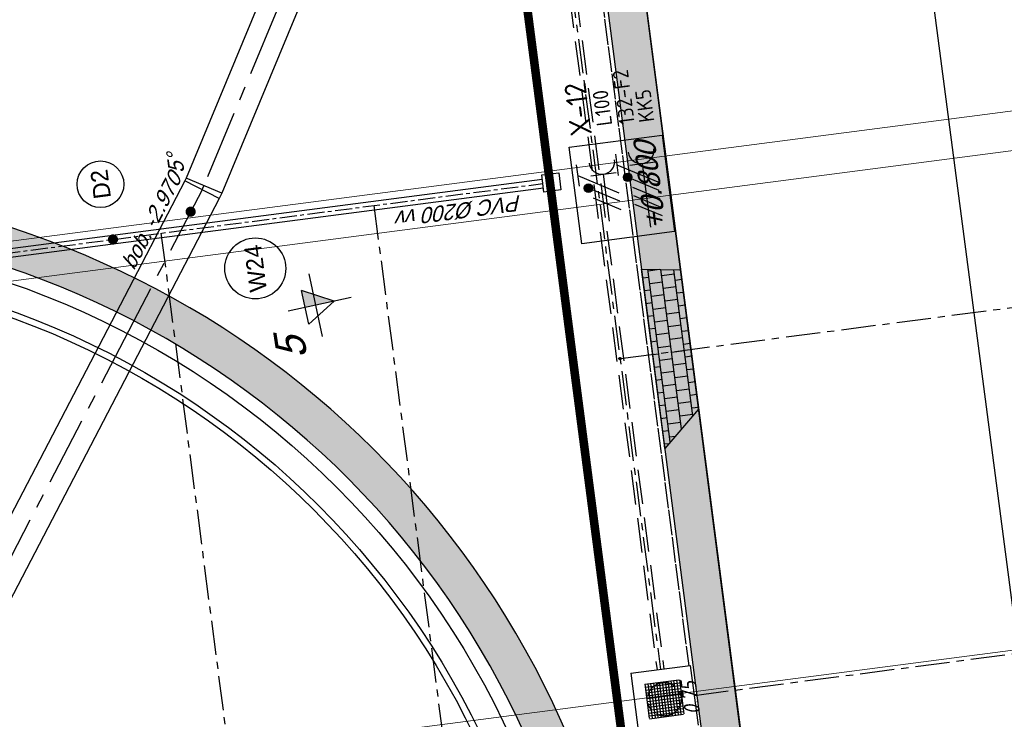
# Model space of a CAD drawing. Extents: x 117893332 to 118394757, y 454959407 to 455669244.
# Tile 22 of 256: x 118205174 to 118228110, y 455193166 to 455209457. Entities that reach past the tile are written whole.
import ezdxf
from ezdxf.enums import TextEntityAlignment as Align

# ---------------------------------------------------------------- set-up
doc = ezdxf.new("R2010")
doc.units = 0
doc.header["$LTSCALE"] = 200
for name, pattern in [('DASHED', [19.05, 12.7, -6.35]), ('Tauw_HIDDEN2', [5.6, 4, -1.6]), ('Tauw_L_Center1', [13, 8, -1.67, 1.66, -1.67]), ('Tauw_L_Center2', [6.499, 4, -0.833, 0.833, -0.833]), ('TAUW_OPSLUITBAND_mm', [3.2, 3, -0.2])]:
    doc.linetypes.add(name, pattern=pattern)
doc.layers.get('0').update_dxf_attribs({"linetype": 'CONTINUOUS'})
for name, color, linetype in [('EL6221--', 6, 'CONTINUOUS'), ('EL6222--', 6, 'CONTINUOUS'), ('EL_N_A_EB00----REVISIE~-_-----', 1, 'CONTINUOUS'), ('KABELLOOP', 6, 'CONTINUOUS'), ('LEIDINGLOOP', 6, 'CONTINUOUS'), ('ZU_B_-_EL999---LA_PE-63_sdr00~H_-----', 1, 'Tauw_L_Center2'), ('ZU_B_-_EL999---LD_PE-65_sdr00~H_-----', 1, 'Tauw_L_Center2'), ('ZU_B_-_EL999---LD_pvc160_vbr11~H_-----', 1, 'Tauw_L_Center2'), ('ZU_B_-_EL999---LD_pvc160_vbr11~W_-----', 8, 'Tauw_HIDDEN2'), ('ZU_B_-_EL999---SYM_RIOOLINSPECTIEPUT~-_002--', 2, 'Tauw_L_Center2'), ('ZU_B_-_MB0090--MAAIVELD_DUN~-_001--', 1, 'CONTINUOUS'), ('ZU_B_D_EB00----ONDERDEEL~-_-----', 7, 'CONTINUOUS'), ('ZU_N_-_AL999---LD_pvc200_vbr11__18_^200~-_-----', 7, 'CONTINUOUS'), ('ZU_N_-_AL999---LD_pvc200_vbr11__20_^200~M_-----', 7, 'CONTINUOUS'), ('ZU_N_-_AL999---LW_gvk900_pgr05__18_^200~B_-----', 7, 'CONTINUOUS'), ('ZU_N_-_AL999---LW_gvk900_pgr05__18_^200~N_-----', 7, 'CONTINUOUS'), ('ZU_N_-_AL999---LW_gvk900_pgr05__20_^200~M_-----', 7, 'CONTINUOUS'), ('ZU_N_-_DX1AMA--_maatvoering_ANG__18_^200', 7, 'CONTINUOUS'), ('ZU_N_-_EL999---LD_pvc200_vgr11~H_-----', 2, 'Tauw_L_Center2'), ('ZU_N_-_EL999---LD_pvc200_vgr11~W_-----', 8, 'CONTINUOUS'), ('ZU_N_-_EL999---LD_pvc80_sdr00~H_-----', 2, 'Tauw_L_Center2'), ('ZU_N_-_EL999---LW_gvk900_pgr05~H_-----', 2, 'Tauw_L_Center1'), ('ZU_N_-_EL999---LW_gvk900_pgr05~W_-----', 2, 'CONTINUOUS'), ('ZU_N_-_MB00----SYM_SONDERING~-_001--', 1, 'CONTINUOUS'), ('ZU_N_-_ML999---LD_pvc200_vbr11__20_^200~M_-----', 7, 'CONTINUOUS'), ('ZU_N_-_ML999---LW_gvk900_pgr05__20_^200~M_-----', 7, 'CONTINUOUS'), ('ZU_N_-_TB00----tekst__35_^200~-_-----', 7, 'CONTINUOUS'), ('ZU_N_-_TVRH----tekst__25_^200~-_-----', 253, 'CONTINUOUS'), ('ZU_N_A_EB00--E-BETON~-_-----', 7, 'CONTINUOUS'), ('ZU_N_A_EV00----_Opsluitband_100x200~Z_-----', 253, 'TAUW_OPSLUITBAND_mm'), ('ZU_N_A_EV02----_kant verharding ov betontegels-halfsteensverband~k_-----', 253, 'CONTINUOUS'), ('ZU_N_A_HV01----_arcering verharding gv asfalt~v_-----', 253, 'CONTINUOUS'), ('ZU_N_A_HV01----_arcering verharding ov grind~v_-----', 253, 'CONTINUOUS'), ('ZU_N_A_HV02----molgoot ov betonstraatsteen~v_-----', 253, 'CONTINUOUS'), ('ZU_N_A_HV02AAR-_arcering verharding ov betontegels-halfsteensverband~s_-----', 253, 'CONTINUOUS'), ('ZU_N_D_EB00----ONDERDEEL~-_-----', 2, 'CONTINUOUS')]:
    doc.layers.add(name, color=color, linetype=linetype)
doc.layers.add('INFO', color=6, linetype='CONTINUOUS', plot=False)
doc.layers.add('ZU_N_-_DX1AMA--_maatvoering_LIN__18_^200', color=7, linetype='CONTINUOUS', lineweight=18)
doc.styles.add('BURO-018', font='Isocp.shx', dxfattribs={"height": 360})
doc.styles.add('BURO-025', font='Isocp.shx', dxfattribs={"height": 500})
doc.styles.add('ISO', font='ISO')
doc.styles.add('TAUW-ISOCP', font='tcb_isocp.shx')
doc.styles.add('tcb_isocp', font='tcb_isocp.shx')
doc.dimstyles.new('tzu18-dot_^200', dxfattribs={"dimscale": 200, "dimtxt": 1.8, "dimasz": 3, "dimexe": 2, "dimexo": 0, "dimgap": 0.5, "dimtad": 1, "dimdec": 0, "dimzin": 0, "dimdsep": 46, "dimtxsty": 'TAUW-ISOCP', "dimblk": 'DOTSMALL', "dimcen": 2, "dimdle": 1.5, "dimclre": 8, "dimadec": 0, "dimazin": 0, "dimtp": 1, "dimtm": 1, "dimtfac": 1, "dimtix": 1, "dimtmove": 1, "dimatfit": 3, "dimldrblk": 'DOTSMALL', "dimfxl": 1, "dimtvp": 0.5, "dimtolj": 1, "dimtzin": 0, "dimlwd": -1, "dimlwe": 5, "dimarcsym": 0})

# ---------------------------------------------------------------- blocks, each defined once
blk = doc.blocks.new('zusondg1')
for p, q in [((0, -1.056), (0, 0.819)), ((-0.5, 0.315), (0, -0.551)), ((-0.5, 0.315), (0.5, 0.315)), ((0, -0.551), (0.5, 0.315)), ((-0.934, 0), (0.934, 0))]:
    blk.add_line(p, q)
for points in [[(0, -0.551), (0, 0.315), (0.5, 0.315)], [(0, -0.551), (0, 0.315), (0.5, 0.315), (0, -0.551)]]:
    blk.add_solid(points)
blk = doc.blocks.new('_DotSmall')
at = {"color": 0, "linetype": 'ByBlock', "const_width": 0.5}
blk.add_lwpolyline([(-0.0625, 0, 1), (0.0625, 0, 1)], format="xyb", close=True, dxfattribs=at)
blk = doc.blocks.new('*D205')
at = {"layer": 'ZU_N_-_DX1AMA--_maatvoering_LIN__18_^200', "color": 8, "lineweight": 5, "transparency": 16777216}
for p, q in [((118240510, 455197091), (118240655, 455195981)), ((118197549, 455191499), (118197693, 455190389))]:
    blk.add_line(p, q, dxfattribs=at)
at = {"layer": 'ZU_N_-_DX1AMA--_maatvoering_LIN__18_^200', "color": 0, "transparency": 16777216}
blk.add_line((118197344, 455190747), (118240900, 455196416), dxfattribs=at)
at = {"layer": 'ZU_N_-_DX1AMA--_maatvoering_LIN__18_^200', "color": 0, "transparency": 16777216, "xscale": 600, "yscale": 600, "zscale": 600}
for p, rotation in [((118240603, 455196377), 7.416313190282), ((118197642, 455190785), 187.416313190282)]:
    blk.add_blockref('_DotSmall', p, dxfattribs=dict(at, rotation=rotation))
at = {"layer": 'ZU_N_-_DX1AMA--_maatvoering_LIN__18_^200', "color": 0, "transparency": 16777216, "insert": (118202072, 455191080), "char_height": 360, "attachment_point": 5, "rotation": 187.4163, "style": 'TAUW-ISOCP'}
blk.add_mtext('\\A1;43324', dxfattribs=at)
blk = doc.blocks.new('*D206')
at = {"layer": 'ZU_N_-_DX1AMA--_maatvoering_LIN__18_^200', "color": 0, "transparency": 16777216}
blk.add_line((118205912, 455185134), (118182510, 455364915), dxfattribs=at)
at = {"layer": 'ZU_N_-_DX1AMA--_maatvoering_LIN__18_^200', "color": 8, "lineweight": 5, "transparency": 16777216}
for p, q in [((118182995, 455364675), (118182152, 455364566)), ((118206319, 455185489), (118205476, 455185379))]:
    blk.add_line(p, q, dxfattribs=at)
at = {"layer": 'ZU_N_-_DX1AMA--_maatvoering_LIN__18_^200', "color": 0, "transparency": 16777216, "xscale": 600, "yscale": 600, "zscale": 600}
for p, rotation in [((118182549, 455364617), 97.41631319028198), ((118205873, 455185431), 277.416313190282)]:
    blk.add_blockref('_DotSmall', p, dxfattribs=dict(at, rotation=rotation))
at = {"layer": 'ZU_N_-_DX1AMA--_maatvoering_LIN__18_^200', "color": 0, "transparency": 16777216, "insert": (118204336, 455195072), "char_height": 360, "attachment_point": 5, "rotation": 97.4163, "style": 'TAUW-ISOCP'}
blk.add_mtext('\\A1;180698', dxfattribs=at)
blk = doc.blocks.new('*D209')
at = {"layer": 'ZU_N_-_DX1AMA--_maatvoering_LIN__18_^200', "color": 8, "lineweight": 5, "transparency": 16777216}
for p, q in [((118238903, 455209440), (118239047, 455208330)), ((118181831, 455202364), (118182020, 455200907))]:
    blk.add_line(p, q, dxfattribs=at)
at = {"layer": 'ZU_N_-_DX1AMA--_maatvoering_LIN__18_^200', "color": 0, "transparency": 16777216}
blk.add_line((118181671, 455201265), (118239293, 455208765), dxfattribs=at)
at = {"layer": 'ZU_N_-_DX1AMA--_maatvoering_LIN__18_^200', "color": 0, "transparency": 16777216, "xscale": 600, "yscale": 600, "zscale": 600}
for p, rotation in [((118238995, 455208726), 7.416313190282), ((118181969, 455201303), 187.416313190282)]:
    blk.add_blockref('_DotSmall', p, dxfattribs=dict(at, rotation=rotation))
at = {"layer": 'ZU_N_-_DX1AMA--_maatvoering_LIN__18_^200', "color": 0, "transparency": 16777216, "insert": (118186001, 455201546), "char_height": 360, "attachment_point": 5, "rotation": 187.4163, "style": 'TAUW-ISOCP'}
blk.add_mtext('\\A1;57508', dxfattribs=at)
blk = doc.blocks.new('*D210')
at = {"layer": 'ZU_N_-_DX1AMA--_maatvoering_LIN__18_^200', "color": 8, "lineweight": 5, "transparency": 16777216}
for p, q in [((118239021, 455208528), (118239166, 455207417)), ((118180011, 455200847), (118180156, 455199736))]:
    blk.add_line(p, q, dxfattribs=at)
at = {"layer": 'ZU_N_-_DX1AMA--_maatvoering_LIN__18_^200', "color": 0, "transparency": 16777216}
blk.add_line((118179807, 455200094), (118239412, 455207853), dxfattribs=at)
at = {"layer": 'ZU_N_-_DX1AMA--_maatvoering_LIN__18_^200', "color": 0, "transparency": 16777216, "xscale": 600, "yscale": 600, "zscale": 600}
for p, rotation in [((118239114, 455207814), 7.416313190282), ((118180104, 455200133), 187.416313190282)]:
    blk.add_blockref('_DotSmall', p, dxfattribs=dict(at, rotation=rotation))
at = {"layer": 'ZU_N_-_DX1AMA--_maatvoering_LIN__18_^200', "color": 0, "transparency": 16777216, "insert": (118186099, 455200631), "char_height": 360, "attachment_point": 5, "rotation": 187.4163, "style": 'TAUW-ISOCP'}
blk.add_mtext('\\A1;59508', dxfattribs=at)
blk = doc.blocks.new('*D260')
at = {"layer": 'ZU_N_-_DX1AMA--_maatvoering_ANG__18_^200', "transparency": 16777216}
for start, end in [(81.4458, 94.4722), (55.3674, 71.198)]:
    blk.add_arc((118197478, 455230764), 8398, start, end, dxfattribs=at)
for points in [[(118196831, 455239065), (118196816, 455239208), (118196394, 455239091)], [(118202293, 455237732), (118202209, 455237616), (118202600, 455237419)]]:
    blk.add_solid(points, dxfattribs=at)
at = {"layer": 'ZU_N_-_DX1AMA--_maatvoering_ANG__18_^200', "transparency": 16777216, "insert": (118199464, 455238924), "char_height": 360, "attachment_point": 5, "rotation": 346.3219, "style": 'TAUW-ISOCP'}
blk.add_mtext('\\A1;45.00°', dxfattribs=at)
blk = doc.blocks.new('*D263')
at = {"layer": 'ZU_N_-_DX1AMA--_maatvoering_ANG__18_^200', "transparency": 16777216}
for start, end in [(297.0695, 310.6864), (279.1498, 291.2049)]:
    blk.add_arc((118198466, 455184465), 14309, start, end, dxfattribs=at)
for points in [[(118207746, 455173669), (118207842, 455173561), (118208117, 455173902)], [(118200751, 455170267), (118200731, 455170410), (118200314, 455170276)]]:
    blk.add_solid(points, dxfattribs=at)
at = {"layer": 'ZU_N_-_DX1AMA--_maatvoering_ANG__18_^200', "transparency": 16777216, "insert": (118204317, 455171408), "char_height": 360, "attachment_point": 5, "rotation": 24.1372, "style": 'TAUW-ISOCP'}
blk.add_mtext('\\A1;35.00°', dxfattribs=at)
blk = doc.blocks.new('E00416')
at = {"color": 0, "linetype": 'Continuous'}
for p, q in [((-3, 7.98), (-3, 5.48)), ((-3, 6.73), (1.5, 4.13)), ((-1.5, 6.5), (1.5, 6.5)), ((0, 1), (0, 6.5)), ((1.5, 3.13), (-1.5, 4.87)), ((1.5, 2.13), (-1.5, 3.87))]:
    blk.add_line(p, q, dxfattribs=at)
at = {"color": 0, "linetype": 'Continuous', "const_width": 0.5}
blk.add_lwpolyline([(-1.68, 5.12, 1), (-2.18, 5.12, 1)], format="xyb", close=True, dxfattribs=at)
at = {"color": 0, "linetype": 'Continuous'}
blk.add_circle((-1.93, 5.12), 0.5, dxfattribs=at)
blk.add_arc((0, 8), 1.5, 180, 0, dxfattribs=at)
at = {"color": 0, "linetype": 'Continuous', "style": 'BURO-018', "flags": 1}
blk.add_attdef('E_MATCODE', text='', height=1.8, rotation=262.5837, dxfattribs=at).set_placement((-436086809.67, 176092602.94), align=Align.MIDDLE)
at = {"color": 0, "linetype": 'Continuous', "style": 'BURO-018'}
for tag, p in [('E_GKAST', (0, 13)), ('E_GROEP', (0, 10)), ('E_SGROEP', (4.5, 10))]:
    blk.add_attdef(tag, text='', height=1.8, dxfattribs=at).set_placement(p, align=Align.MIDDLE)
at = {"color": 0, "linetype": 'Continuous', "style": 'BURO-018', "flags": 1}
blk.add_attdef('E_VERMCODE', text='', height=1.8, dxfattribs=at).set_placement((13, 10), align=Align.MIDDLE)
blk = doc.blocks.new('111304D')
at = {"color": 0, "linetype": 'Continuous'}
for p, q in [((-3, 9.98), (-3, 7.48)), ((-3, 8.73), (1.5, 6.13)), ((-1.5, 8.5), (1.5, 8.5)), ((0, 1), (0, 8.5)), ((1.5, 5.13), (-1.5, 6.87)), ((1.5, 4.13), (-1.5, 5.87)), ((1.5, 3.13), (-1.5, 4.87)), ((1.5, 2.13), (-1.5, 3.87))]:
    blk.add_line(p, q, dxfattribs=at)
at = {"color": 0, "linetype": 'Continuous', "const_width": 0.5}
blk.add_lwpolyline([(-1.68, 7.12, 1), (-2.18, 7.12, 1)], format="xyb", close=True, dxfattribs=at)
at = {"color": 0, "linetype": 'Continuous'}
blk.add_circle((-1.93, 7.12), 0.5, dxfattribs=at)
blk.add_arc((0, 10), 1.5, 180, 0, dxfattribs=at)
at = {"color": 0, "linetype": 'Continuous', "style": 'BURO-018', "flags": 1}
blk.add_attdef('E_MATCODE', text='', height=1.8, rotation=262.5837, dxfattribs=at).set_placement((-436086809.67, 176092602.94), align=Align.MIDDLE)
at = {"color": 0, "linetype": 'Continuous', "style": 'BURO-018'}
for tag, p in [('E_GKAST', (0, 15.5)), ('E_GROEP', (0, 12.5)), ('E_SGROEP', (4.5, 12.5))]:
    blk.add_attdef(tag, text='', height=1.8, dxfattribs=at).set_placement(p, align=Align.MIDDLE)
at = {"color": 0, "linetype": 'Continuous', "style": 'BURO-018', "flags": 1}
blk.add_attdef('E_VERMCODE', text='', height=1.8, dxfattribs=at).set_placement((13, 12.5), align=Align.MIDDLE)
blk = doc.blocks.new('A$C051E189E')
at = {"layer": 'EL6221--'}
blk.add_lwpolyline([(17053, -22188), (19317, -22188), (19317, -24369), (17053, -24369)], close=True, dxfattribs=at)
at = {"layer": 'LEIDINGLOOP', "linetype": 'DASHED', "const_width": 200}
blk.add_lwpolyline([(-16327, -21637), (32378, -21637), (36081, -27122), (36081, -32210)], dxfattribs=at)
at = {"layer": 'EL6221--'}
ref = blk.add_blockref('111304D', (17025, -23835), dxfattribs=dict(at, xscale=200, yscale=200, zscale=200, rotation=270.0000221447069))
ref.add_attrib('E_GROEP', 'KK5', dxfattribs={"layer": '0', "color": 1, "linetype": 'Continuous', "height": 360, "rotation": 0, "style": 'BURO-018'}).set_placement((20047, -24057), align=Align.MIDDLE)
ref.add_attrib('E_GKAST', 'L100', dxfattribs={"layer": '0', "color": 1, "linetype": 'Continuous', "height": 360, "rotation": 0, "style": 'BURO-018'}).set_placement((20125, -23070), align=Align.MIDDLE)
ref.add_attrib('E_SGROEP', '132-F2', dxfattribs={"layer": '0', "color": 1, "linetype": 'Continuous', "height": 360, "rotation": 0, "style": 'BURO-018'}).set_placement((20314, -23595), align=Align.MIDDLE)
at = {"layer": 'EL6222--', "xscale": 200, "yscale": 200, "zscale": 200, "rotation": 270.0000221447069}
blk.add_blockref('E00416', (17293, -22899), dxfattribs=at)
at = {"layer": 'EL6221--', "color": 2, "style": 'BURO-025'}
blk.add_text('X-12', height=500, dxfattribs=at).set_placement((19551, -22756))
blk = doc.blocks.new('A$C6DFC50BF')
at = {"layer": 'KABELLOOP', "linetype": 'DASHED', "const_width": 200}
blk.add_lwpolyline([(-16327, -21637), (32378, -21637), (36081, -27122), (36081, -32210)], dxfattribs=at)

msp = doc.modelspace()

# ---------------------------------------------------------------- hatches: boundary and pattern name
at = {"layer": 'ZU_N_A_HV01----_arcering verharding gv asfalt~v_-----'}
h = msp.add_hatch(dxfattribs=at)
h.set_pattern_fill('ASFALT', color=256, scale=3000)
h.set_pattern_definition([(157.41631, (118248804.68, 455213277.6), (-144.0122, -346.24485), []), (217.41631, (118248804.68, 455213277.6), (227.85075, -297.8406), [])])
h.paths.add_polyline_path([(118253562.5, 455173882.8, -0.413671), (118245855.8, 455163886.8), (118232779.4, 455162183.4, -0.2396014), (118226539.3, 455164396.4), (118222931.6, 455163926.7), (118222383.7, 455168135.5), (118218106.9, 455167574.6), (118214434.7, 455164219.5), (118215506.4, 455155986.2), (118286398.3, 455165214), (118285827.7, 455169598.1), (118269443.6, 455167465.5, -0.4142136), (118257765.8, 455176453.3), (118256227.9, 455188268.7, -0.4142136), (118265215.7, 455199946.5), (118292266.1, 455203467.5), (118291600.1, 455208584.4), (118288512.1, 455208182.4, -0.4142136), (118286360.3, 455209838.5), (118282082.5, 455242702.4), (118277103.6, 455242054.3, -0.4142136), (118269661, 455247782.5), (118267518.7, 455264240.6), (118262945.7, 455263645.4), (118267639.6, 455227475.9), (118267223.1, 455227422), (118267223.1, 455227421.8), (118252708.4, 455225559), (118252749.8, 455225241.2), (118251437.4, 455225070.9), (118250715, 455230620.6), (118243327.3, 455287376.9), (118243629.7, 455287416.2), (118243124.4, 455290872.4), (118240928.7, 455307740.1, -0.4142135), (118245603.8, 455313814.3), (118274546.5, 455317581.7), (118274030.2, 455321548.3), (118245583.3, 455317845.4, -0.4142136), (118239509, 455322520.5), (118233549.8, 455368302.3, 0.4142136), (118222813.3, 455376565.6), (118207809.9, 455374612.7, 0.4142136), (118199546.6, 455363876.2), (118205505.9, 455318094.4, -0.4142124), (118200830.9, 455312020.1), (118163460.6, 455307155.6), (118165370.9, 455292480.2), (118168069.6, 455292831.5), (118168020.6, 455293207.6, -0.4142129), (118177008.5, 455304885.4), (118193278.4, 455307003.2, -0.1343417), (118196112.3, 455306610.7), (118204322.8, 455303093.5), (118205538.1, 455305921.5, -0.2648124), (118209818.1, 455309156.2), (118230144.2, 455311802, -0.4142136), (118236218.5, 455307127), (118240860.1, 455271468.1, -0.4142136), (118236185, 455265393.9), (118214173, 455262528.6), (118214897.7, 455256960.6, -0.4142136), (118212810.3, 455254248.5), (118211683.3, 455254101.8), (118212034, 455251407.1), (118215577.2, 455248630.1), (118219142.1, 455249094.1), (118218436.6, 455254511.8, -0.4142294), (118220524, 455257224), (118236969.8, 455259364.7, -0.414213), (118243044, 455254689.7), (118246252.7, 455230039.7)])
h.paths.add_polyline_path([(118261528.7, 455214269.2, -0.4142136), (118263616.1, 455216981.4), (118275257.9, 455218496.7, -0.4142136), (118277970, 455216409.4), (118278976.7, 455208675.7, -0.4142136), (118276889.3, 455205963.6), (118274097.8, 455205600.3, -0.4142136), (118272506.4, 455206825.1), (118272485.3, 455206987.6), (118269242.6, 455206565.5), (118269263.8, 455206403, -0.4142136), (118268038.9, 455204811.6), (118265247.5, 455204448.2, -0.4142136), (118262535.4, 455206535.6)], flags=16)
h.paths.add_polyline_path([(118241537.9, 455300913.5), (118240100, 455300726.2), (118239912.7, 455302164.1), (118241350.6, 455302351.4)], flags=16)
h.paths.add_polyline_path([(118240440.7, 455309039.9), (118239002.9, 455308852.6), (118238815.6, 455310290.4), (118240253.4, 455310477.7)], flags=16)
h.paths.add_polyline_path([(118229627.9, 455315768.6), (118215546.7, 455313935.7, -0.4142136), (118209472.4, 455318610.7), (118204138, 455359592.1, -0.4142395), (118213125.7, 455371270.9), (118217290.6, 455371813, -0.4142136), (118228968.4, 455362825.1), (118234303, 455321842.8, -0.4142136)], flags=16)
h.paths.add_polyline_path([(118229573.7, 455316185), (118215492.5, 455314352.1, -0.4142136), (118209888.9, 455318664.9), (118204554.5, 455359646.4, -0.41424), (118213180, 455370854.4), (118217344.8, 455371396.5, -0.4142136), (118228551.9, 455362770.9), (118233886.5, 455321788.6, -0.4142136)], flags=0)
h.paths.add_polyline_path([(118232786.1, 455366810.1), (118231546.6, 455366648.6), (118231359.3, 455368086.5), (118232598.8, 455368248)], flags=0)
at = {"layer": 'ZU_N_A_HV01----_arcering verharding ov grind~v_-----'}
h = msp.add_hatch(dxfattribs=at)
h.set_pattern_fill('BETONTEGELSHALF', color=256, scale=1200)
h.set_pattern_definition([(97.4163, (118248804.68, 455213277.6), (-356.9884, -46.4681), [360, 0]), (187.4163, (118248804.68, 455213277.6), (-46.4681, 356.9884), [360, -360]), (187.4163, (118248424.45, 455213409.6), (-46.4681, 356.9884), [360, -360]), (97.4163, (118248626.18, 455213254.35), (-356.9884, -46.4681), [360, 0])])
h.paths.add_polyline_path([(118200802, 455302420.9), (118198511.6, 455303421.6), (118199145.9, 455304854.2), (118198306.6, 455305213.8), (118197382.4, 455303095.1, 0.4192254), (118170441.8, 455289326.6), (118168557.7, 455289081.4), (118169614.5, 455280963), (118170454.8, 455281078.3, -53.7292087), (118170651.4, 455279579.4), (118169809.3, 455279466.3), (118169870.2, 455278998.2, 0.3918791), (118192972.4, 455261879.9, 0.0746823), (118199066.6, 455263484), (118200598.7, 455251713.6, 0.074943), (118194298.8, 455251694.8, 0.1709836), (118181916.1, 455245069.7), (118180796.6, 455245862.4), (118180020.8, 455244852.2), (118178738.2, 455243182.2), (118179783.3, 455242311.6, 0.413518), (118185962.3, 455213107, 0.1098393), (118194551, 455209880.8), (118195081.3, 455205807.1), (118193855.9, 455205647.6), (118193809.7, 455205117.1, 0.3611199), (118177310.3, 455183679.5), (118176809.2, 455183499), (118177283.5, 455179855.7), (118177814, 455179809.5, 0.3611199), (118199251.6, 455163310.1), (118199432.1, 455162809), (118203075.4, 455163283.3), (118203121.6, 455163813.8, 0.3611199), (118219621.1, 455185251.4), (118220122.1, 455185431.9), (118219647.8, 455189075.2), (118219117.3, 455189121.4, 0.3611199), (118197679.7, 455205620.9), (118197499.2, 455206121.9), (118196271.2, 455205962), (118195779, 455209743.5, 0.0471511), (118199755.8, 455209792, 0.3598318), (118218572.7, 455229059.5, 0.3785073), (118201837.6, 455251492.7), (118201348.9, 455255247.4), (118201348.9, 455255247.4), (118200697, 455260255.2), (118200207.5, 455264015.7, 0.5816597), (118202100, 455300845.4), (118203062.9, 455303176.3), (118201413.1, 455303897)])
h.paths.add_polyline_path([(118217422.5, 455234392.4), (118217614.8, 455234374.6), (118217870.6, 455232375.2), (118217704.9, 455232307.2, -0.3827551), (118201191.5, 455210894.1), (118201189.2, 455210733.2), (118199170, 455210456.3), (118199070.5, 455210630.6, -0.3827127), (118177563.8, 455227173.4), (118177396.8, 455227173.2), (118177112.6, 455229235.6), (118177280, 455229303.8, -0.1750201), (118180975.6, 455242489.7), (118179978.9, 455243320.1), (118180983, 455244627.6), (118182048.4, 455243873.2, -0.1731812), (118193877.8, 455250727.9), (118193890.4, 455250849.7), (118196004.5, 455251155), (118196021.4, 455251034.8, -0.3835888)], flags=16)
h.paths.add_polyline_path([(118196897.8, 455205136), (118197059.6, 455204686.6, -0.3794767), (118218373, 455188282.8), (118218848.8, 455188241.4), (118219136.2, 455186033.4), (118218686.8, 455185871.5, -0.3794767), (118202283, 455164558.2), (118202241.6, 455164082.3), (118200033.6, 455163794.9), (118199871.7, 455164244.3, -0.3794767), (118178558.4, 455180648.1), (118178082.5, 455180689.5), (118177795.1, 455182897.6), (118178244.5, 455183059.4, -0.3794767), (118194648.3, 455204372.8), (118194689.7, 455204848.6)], flags=16)
at = {"layer": 'ZU_N_A_HV02----molgoot ov betonstraatsteen~v_-----'}
h = msp.add_hatch(dxfattribs=at)
h.set_pattern_fill('BRICK', color=256, scale=33.07086)
h.set_pattern_definition([(97.41631, (118248804.68, 455213277.58), (-208.2432, -27.10636), []), (187.4163, (118248804.68, 455213277.6), (54.2127, -416.4864), [210, -210]), (187.4163, (118248777.57, 455213485.83), (54.2127, -416.4864), [-210, 210])])
h.paths.add_polyline_path([(118236130.8, 455265810.4), (118213702.3, 455262890.9), (118213756.5, 455262474.4), (118214481.2, 455256906.4, -0.4142136), (118212756.1, 455254665), (118211212.6, 455254464), (118211639.7, 455251182.5), (118215456.8, 455248190.8), (118219612.8, 455248731.8), (118218853.1, 455254566, -0.4142295), (118220578.2, 455256807.5), (118237024, 455258948.2, -0.4142136), (118242627.6, 455254635.5), (118245836.2, 455229985.5), (118253115.1, 455174065.7, -0.4217249), (118245799.5, 455164303), (118232725.2, 455162599.9, -0.2477246), (118226700.8, 455164841), (118223293.5, 455164399.8), (118222746, 455168606.4), (118217921.3, 455167973.9), (118213990, 455164382.1), (118215144.2, 455155515.5), (118286452.5, 455164797.5), (118286398.3, 455165214), (118215506.4, 455155986.2), (118214434.7, 455164219.5), (118218106.9, 455167574.6), (118222383.7, 455168135.5), (118222931.6, 455163926.7), (118226539.3, 455164396.4, 0.2396014), (118232779.4, 455162183.4), (118245855.8, 455163886.8, 0.413671), (118253562.5, 455173882.8), (118246252.7, 455230039.7), (118243044, 455254689.7, 0.414213), (118236969.8, 455259364.7), (118220524, 455257224, 0.4142294), (118218436.6, 455254511.8), (118219142.1, 455249094.1), (118215577.2, 455248630.1), (118212034, 455251407.1), (118211683.3, 455254101.8), (118212810.3, 455254248.5, 0.4142136), (118214897.7, 455256960.6), (118214173, 455262528.6), (118236185, 455265393.9, 0.4142136), (118240860.1, 455271468.1), (118236218.5, 455307127, 0.4142136), (118230144.2, 455311802), (118209818.1, 455309156.2, 0.2648124), (118205538.1, 455305921.5), (118204322.8, 455303093.5), (118196112.3, 455306610.7, 0.1343417), (118193278.4, 455307003.2), (118177008.5, 455304885.4, 0.4142129), (118168020.6, 455293207.6), (118168069.6, 455292831.5), (118168486.1, 455292885.7), (118168437.1, 455293261.8, -0.4142129), (118177062.7, 455304468.9), (118193332.6, 455306586.7, -0.1343417), (118195946.9, 455306224.6), (118199133.4, 455304859.6), (118204543.5, 455302542), (118205924.4, 455305755.6, -0.2648231), (118209872.9, 455308739.8), (118222173, 455310340.9), (118230198.4, 455311385.5, -0.4142144), (118235802, 455307072.8), (118240443.6, 455271413.9, -0.4142136)])
h = msp.add_hatch(dxfattribs=at)
h.set_pattern_fill('TEGELS', color=256, scale=1200)
h.set_pattern_definition([(97.4163, (118248804.68, 455213277.58), (-297.4903, -38.7234), []), (187.4163, (118248804.68, 455213277.58), (38.7234, -297.4903), [300, -300]), (187.4163, (118248785.3, 455213426.33), (38.7234, -297.4903), [-300, 300])])
h.paths.add_polyline_path([(118219035.7, 455254957.2), (118218991, 455254951.2, 0.0495672), (118219002.2, 455254585.5), (118219781, 455248602.4), (118220765.3, 455241070.4), (118221948.9, 455231686), (118218572.7, 455229059.5, -0.0653972), (118217407, 455223679.5), (118219731.2, 455220603.8, 0.1438304), (118218485.3, 455212654.1), (118221106.4, 455192524.4), (118219974.2, 455192377.1), (118220527.7, 455188124.5), (118219784.2, 455188027.7), (118219900.4, 455187135.3), (118221776.2, 455187379.4), (118224205.8, 455168947.8), (118224210.6, 455168948.4), (118224577.7, 455166127.9), (118225457.7, 455166242.4), (118225150.5, 455168612.1), (118224181.5, 455175966.1), (118222512.4, 455188696.2), (118221448.4, 455188561.6), (118221213.8, 455190029.4), (118221364.6, 455190051.1), (118221161.9, 455191624.1), (118222115, 455191748.2), (118219377.7, 455212771, -0.1899943), (118221772, 455222305.3), (118221216.6, 455223053.9), (118219786.8, 455222023), (118218233.1, 455224079.2), (118219630.1, 455225169.1), (118219132.6, 455225862.7), (118220033.9, 455228032.5), (118222924.6, 455230298.4), (118223067.1, 455230313.8), (118222876.2, 455231780.7), (118221655.3, 455241205.8), (118220134.5, 455252840.3), (118220045.9, 455254184.2), (118234267.7, 455256084.2), (118234151.4, 455256976.7), (118230009.7, 455256423.4)])
at = {"layer": 'ZU_N_A_HV02AAR-_arcering verharding ov betontegels-halfsteensverband~s_-----'}
h = msp.add_hatch(dxfattribs=at)
h.set_pattern_fill('TEGELS', color=256, scale=1200, style=0)
h.set_pattern_definition([(97.4163, (118248804.68, 455213277.58), (-297.4903, -38.7234), []), (187.4163, (118248804.68, 455213277.58), (38.7234, -297.4903), [300, -300]), (187.4163, (118248785.3, 455213426.33), (38.7234, -297.4903), [-300, 300])])
h.paths.add_polyline_path([(118220184, 455199608.1), (118219658.1, 455203647), (118220567.9, 455203630), (118220989.8, 455200390), (118220201.3, 455199475)])

# ---------------------------------------------------------------- linework, layer by layer
at = {"layer": 'INFO'}
msp.add_lwpolyline([(118220184, 455199608.1), (118219658.1, 455203647), (118220567.9, 455203630), (118220989.8, 455200390), (118220201.3, 455199475)], close=True, dxfattribs=at)
at = {"layer": 'ZU_B_-_EL999---LA_PE-63_sdr00~H_-----'}
msp.add_circle((118219158.4, 455201565.4), 25, dxfattribs=at)
at = {"layer": 'ZU_B_-_EL999---LD_PE-65_sdr00~H_-----'}
for points in [[(118219158.4, 455201565.4), (118248584.8, 455205398.6)], [(118220885.9, 455193722.8), (118249196.7, 455197410.7)]]:
    msp.add_lwpolyline(points, dxfattribs=at)
at = {"layer": 'ZU_B_-_EL999---LD_pvc160_vbr11~H_-----'}
msp.add_lwpolyline([(118217182.1, 455216737.2), (118220101.3, 455194326.6)], dxfattribs=at)
at = {"layer": 'ZU_B_-_EL999---LD_pvc160_vbr11~W_-----'}
for points in [[(118217102.7, 455216726.9), (118220022, 455194316.2)], [(118217261.4, 455216747.5), (118220180.7, 455194336.9)]]:
    msp.add_lwpolyline(points, dxfattribs=at)
at = {"layer": 'ZU_B_-_EL999---SYM_RIOOLINSPECTIEPUT~-_002--'}
for p, q in [((118219737.8, 455193981.7), (118220541.1, 455194086.3)), ((118219737.8, 455193981.7), (118219842.5, 455193178.5)), ((118219746.6, 455193914.8), (118220549.8, 455194019.4)), ((118219755.3, 455193847.8), (118220558.5, 455193952.5)), ((118219764, 455193780.9), (118220567.2, 455193885.5)), ((118219804.8, 455193990.4), (118219909.4, 455193187.2)), ((118219871.7, 455193999.1), (118219976.3, 455193195.9)), ((118219938.6, 455194007.9), (118220043.3, 455193204.7)), ((118220005.6, 455194016.6), (118220110.2, 455193213.4)), ((118220072.5, 455194025.3), (118220177.1, 455193222.1)), ((118220139.5, 455194034), (118220244.1, 455193230.8)), ((118220206.4, 455194042.7), (118220311, 455193239.5)), ((118220273.3, 455194051.5), (118220377.9, 455193248.2)), ((118220340.3, 455194060.2), (118220444.9, 455193257)), ((118220407.2, 455194068.9), (118220511.8, 455193265.7)), ((118220474.1, 455194077.6), (118220578.8, 455193274.4)), ((118220541.1, 455194086.3), (118220645.7, 455193283.1)), ((118219772.7, 455193714), (118220575.9, 455193818.6)), ((118219781.4, 455193647), (118220584.7, 455193751.7)), ((118219790.2, 455193580.1), (118220593.4, 455193684.7)), ((118219798.9, 455193513.2), (118220602.1, 455193617.8)), ((118219807.6, 455193446.2), (118220610.8, 455193550.9)), ((118219816.3, 455193379.3), (118220619.5, 455193483.9)), ((118219825, 455193312.4), (118220628.2, 455193417)), ((118219833.8, 455193245.4), (118220637, 455193350.1)), ((118219842.5, 455193178.5), (118220645.7, 455193283.1))]:
    msp.add_line(p, q, dxfattribs=at)
msp.add_circle((118220191.8, 455193632.4), 390, dxfattribs=at)
at = {"layer": 'ZU_B_D_EB00----ONDERDEEL~-_-----', "ltscale": 1.6}
msp.add_line((118231582.4, 455170753.5), (118225948.9, 455213751.4), dxfattribs=at)
at = {"layer": 'ZU_B_D_EB00----ONDERDEEL~-_-----'}
for p, q in [((118219407.2, 455194236.1), (118220795.5, 455194417)), ((118220795.5, 455194417), (118220976.3, 455193028.7)), ((118219407.2, 455194236.1), (118219588.1, 455192847.9))]:
    msp.add_line(p, q, dxfattribs=at)
msp.add_lwpolyline([(118219377.7, 455212771), (118223212.4, 455183320), (118225150.5, 455168612.1)], dxfattribs=at)
at = {"layer": 'ZU_N_-_EL999---LD_pvc200_vgr11~H_-----', "ltscale": 0.5}
msp.add_lwpolyline([(118183518.7, 455201237.3), (118217359.2, 455205642.2)], dxfattribs=at)
at = {"layer": 'ZU_N_-_EL999---LD_pvc200_vgr11~W_-----', "ltscale": 0.5}
for points in [[(118183505.8, 455201336.5), (118217346.3, 455205741.4)], [(118183531.6, 455201138.1), (118217372.1, 455205543.1)]]:
    msp.add_lwpolyline(points, dxfattribs=at)
at = {"layer": 'ZU_N_-_EL999---LD_pvc80_sdr00~H_-----'}
for points in [[(118213423.5, 455205129.9), (118218166.7, 455168690.5)], [(118208465.3, 455204484.5), (118213691.2, 455164336.8)]]:
    msp.add_lwpolyline(points, dxfattribs=at)
at = {"layer": 'ZU_N_-_EL999---LW_gvk900_pgr05~H_-----'}
msp.add_lwpolyline([(118218144.5, 455226481.9), (118209466.9, 455205592.4, -0.0216437), (118209423.1, 455205498.6), (118207816.3, 455202414.3)], format="xyb", dxfattribs=at)
msp.add_lwpolyline([(118207816.3, 455202414.3), (118198465.7, 455184465.5)], dxfattribs=at)
at = {"layer": 'ZU_N_-_EL999---LW_gvk900_pgr05~W_-----', "linetype": 'Continuous'}
for p, q in [((118209822.2, 455205290.6), (118209024, 455205706.5)), ((118209882.5, 455205419.8), (118209051.4, 455205765))]:
    msp.add_line(p, q, dxfattribs=at)
at = {"layer": 'ZU_N_-_EL999---LW_gvk900_pgr05~W_-----'}
for points in [[(118217729, 455226654.5), (118209051.4, 455205765, -0.0216437), (118209024, 455205706.5), (118207414.9, 455202617.7)], [(118218560.1, 455226309.3), (118209882.5, 455205419.8, -0.0216437), (118209822.2, 455205290.6), (118208213.1, 455202201.9)]]:
    msp.add_lwpolyline(points, format="xyb", dxfattribs=at)
for points in [[(118207414.9, 455202617.7), (118198066.6, 455184673.4)], [(118208213.1, 455202201.9), (118198864.7, 455184257.6)]]:
    msp.add_lwpolyline(points, dxfattribs=at)
at = {"layer": 'ZU_N_-_ML999---LD_pvc200_vbr11__20_^200~M_-----', "flags": 128}
msp.add_lwpolyline([(118207346.9, 455204339, 0, 0, 0), (118207373.4, 455204221.9, 0, 91.8, 0), (118207371.4, 455204230.8, 91.8, 169.7, 0), (118207365.6, 455204256.2, 169.7, 221.7, 0), (118207357, 455204294.2, 221.7, 240, 0), (118207346.9, 455204339, 240, 221.7, 0), (118207336.8, 455204383.7, 221.7, 169.7, 0), (118207328.2, 455204421.7, 169.7, 91.8, 0), (118207322.4, 455204447.1, 91.8, 0, 0), (118207320.4, 455204456, 0, 0, 0), (118207346.9, 455204339, 0, 0, 0), (118207175.8, 455205094.9, 0, 0, 0)], format="xyseb", dxfattribs=at)
at = {"layer": 'ZU_N_-_ML999---LD_pvc200_vbr11__20_^200~M_-----'}
msp.add_circle((118207055.8, 455205624.9), 543.5, dxfattribs=at)
at = {"layer": 'ZU_N_-_ML999---LW_gvk900_pgr05__20_^200~M_-----', "flags": 128}
msp.add_lwpolyline([(118209156.4, 455204986.7, 0, 0, 0), (118209066.3, 455205065.8, 0, 91.8, 0), (118209073.1, 455205059.8, 91.8, 169.7, 0), (118209092.7, 455205042.7, 169.7, 221.7, 0), (118209121.9, 455205017, 221.7, 240, 0), (118209156.4, 455204986.7, 240, 221.7, 0), (118209190.9, 455204956.4, 221.7, 169.7, 0), (118209220.2, 455204930.7, 169.7, 91.8, 0), (118209239.7, 455204913.5, 91.8, 0, 0), (118209246.6, 455204907.5, 0, 0, 0), (118209156.4, 455204986.7, 0, 0, 0), (118210128.5, 455204133, 0, 0, 0)], format="xyseb", dxfattribs=at)
at = {"layer": 'ZU_N_-_ML999---LW_gvk900_pgr05__20_^200~M_-----'}
msp.add_circle((118210662.1, 455203664.4), 710.2, dxfattribs=at)
at = {"layer": 'ZU_N_A_EB00--E-BETON~-_-----', "lineweight": -3, "flags": 128}
msp.add_lwpolyline([(118217781.7, 455205495.6), (118217385, 455205444), (118217333.4, 455205840.7), (118217730, 455205892.3)], close=True, dxfattribs=at)
at = {"layer": 'ZU_N_A_EB00--E-BETON~-_-----'}
for radius in [19938.4, 19338.4, 19188.4]:
    msp.add_circle((118198465.7, 455184465.5), radius, dxfattribs=at)
at = {"layer": 'ZU_N_A_EV00----_Opsluitband_100x200~Z_-----'}
msp.add_lwpolyline([(118218386.1, 455212641.8), (118220759.7, 455194412.3)], dxfattribs=at)
at = {"layer": 'ZU_N_A_EV02----_kant verharding ov betontegels-halfsteensverband~k_-----'}
for p, q in [((118222115, 455191748.2), (118219377.7, 455212771)), ((118218485.3, 455212654.1), (118221106.4, 455192524.4))]:
    msp.add_line(p, q, dxfattribs=at)
at = {"layer": 'ZU_N_A_EV02----_kant verharding ov betontegels-halfsteensverband~k_-----', "ltscale": 0.5}
msp.add_lwpolyline([(118177814, 455179809.5, 0.3611199), (118199251.6, 455163310.1), (118199432.1, 455162809), (118203075.4, 455163283.3), (118203121.6, 455163813.8, 0.3611199), (118219621.1, 455185251.4), (118220122.1, 455185431.9), (118219647.8, 455189075.2), (118219117.3, 455189121.4, 0.3611199), (118197679.7, 455205620.9), (118197499.2, 455206121.9), (118196271.2, 455205962)], format="xyb", dxfattribs=at)
msp.add_lwpolyline([(118178558.4, 455180648.1, 0.3794767), (118199871.7, 455164244.3), (118200033.6, 455163794.9), (118202241.6, 455164082.3), (118202283, 455164558.2, 0.3794767), (118218686.8, 455185871.5), (118219136.2, 455186033.4), (118218848.8, 455188241.4), (118218373, 455188282.8, 0.3794767), (118197059.6, 455204686.6), (118196897.8, 455205136), (118194689.7, 455204848.6), (118194648.3, 455204372.8, 0.3794767), (118178244.5, 455183059.4), (118177795.1, 455182897.6), (118178082.5, 455180689.5)], format="xyb", close=True, dxfattribs=at)
at = {"layer": 'ZU_N_D_EB00----ONDERDEEL~-_-----', "ltscale": 0.5}
msp.add_lwpolyline([(118178558.4, 455180648.1, 0.3794767), (118199871.7, 455164244.3), (118200033.6, 455163794.9), (118202241.6, 455164082.3), (118202283, 455164558.2, 0.3794767), (118218686.8, 455185871.5), (118219136.2, 455186033.4), (118218848.8, 455188241.4), (118218373, 455188282.8, 0.3794767), (118197059.6, 455204686.6), (118196897.8, 455205136), (118194689.7, 455204848.6), (118194648.3, 455204372.8, 0.3794767), (118178244.5, 455183059.4), (118177795.1, 455182897.6), (118178082.5, 455180689.5)], format="xyb", close=True, dxfattribs=at)

# ---------------------------------------------------------------- block references
at = {"layer": 'EL_N_A_EB00----REVISIE~-_-----', "rotation": 97.41631319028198}
for name in ['A$C6DFC50BF', 'A$C051E189E']:
    msp.add_blockref(name, (118198465.7, 455184465.5), dxfattribs=at)
at = {"layer": 'ZU_N_-_MB00----SYM_SONDERING~-_001--', "xscale": 799.999999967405, "yscale": 800.0000000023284, "zscale": 800, "rotation": 102.1517534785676}
msp.add_blockref('zusondg1', (118212071.3, 455202811), dxfattribs=at)

# ---------------------------------------------------------------- texts
at = {"layer": 'ZU_B_-_MB0090--MAAIVELD_DUN~-_001--', "style": 'ISO', "oblique": 13.5}
msp.add_text('0.75', height=360, rotation=97.69665, dxfattribs=at).set_placement((118221027.8, 455193301.4))
at = {"layer": 'ZU_N_-_AL999---LD_pvc200_vbr11__18_^200~-_-----', "style": 'tcb_isocp', "oblique": 20.00024}
msp.add_text('PVC %%129200 vv', height=360, rotation=187.41631, dxfattribs=at).set_placement((118216852.1, 455205374.2))
at = {"layer": 'ZU_N_-_AL999---LD_pvc200_vbr11__20_^200~M_-----', "style": 'tcb_isocp'}
msp.add_text('D2', height=400, rotation=97.41631, dxfattribs=at).set_placement((118207055.8, 455205624.9), align=Align.MIDDLE)
at = {"layer": 'ZU_N_-_AL999---LW_gvk900_pgr05__18_^200~B_-----', "style": 'tcb_isocp', "oblique": 20.00024}
msp.add_text('5%%d', height=360, rotation=97.41631, dxfattribs=at).set_placement((118208803.8, 455206100.6), align=Align.MIDDLE_CENTER)
at = {"layer": 'ZU_N_-_AL999---LW_gvk900_pgr05__18_^200~N_-----', "style": 'tcb_isocp', "oblique": 20.00024}
msp.add_text('bob. -2.970', height=360, rotation=62.4822, dxfattribs=at).set_placement((118207834.8, 455203603.6))
at = {"layer": 'ZU_N_-_AL999---LW_gvk900_pgr05__20_^200~M_-----', "style": 'tcb_isocp'}
msp.add_text('W24', height=400, rotation=97.41631, dxfattribs=at).set_placement((118210662.1, 455203664.4), align=Align.MIDDLE)
at = {"layer": 'ZU_N_-_TB00----tekst__35_^200~-_-----', "style": 'tcb_isocp', "oblique": 20.00024}
msp.add_text('5', height=700, rotation=98.85175, dxfattribs=at).set_placement((118211495.1, 455201796.2), align=Align.MIDDLE)
at = {"layer": 'ZU_N_-_TVRH----tekst__25_^200~-_-----', "style": 'TAUW-ISOCP', "oblique": 20.00024}
msp.add_text('+0.800', height=500, rotation=97.41631, dxfattribs=at).set_placement((118220237.3, 455204583.3))

# ---------------------------------------------------------------- dimensions: what is measured, and where the dimension line sits
at = {"layer": 'ZU_N_-_DX1AMA--_maatvoering_ANG__18_^200'}
for base, line1, line2, picture, middle in [((118200703, 455238518), ((118200606.7, 455206742.7), (118187690.4, 455305922.8)), ((118197511, 455230806.4), (118209863.3, 455246857.5)), '*D260', (118199464.2, 455238923.6)), ((118205781.9, 455172168.4), ((118212116.7, 455169524.2), (118198465.7, 455184465.5)), ((118195412.2, 455207912.3), (118201401.8, 455161920.1)), '*D263', (118204316.9, 455171407.6))]:
    dim = msp.add_angular_dim_2l(base=base, line1=line1, line2=line2, dimstyle='tzu18-dot_^200', override={"dimasz": 2.16, "dimexe": 0, "dimgap": 0.6, "dimtad": 0, "dimcen": 0.1, "dimdle": 0, "dimclrd": 256, "dimclrt": 256, "dimadec": 2, "dimtm": 0, "dimtofl": 0, "dimtmove": 0, "dimtvp": 0}, dxfattribs=at)
    dim.commit()
    dim.dimension.update_dxf_attribs({"geometry": picture, "text_midpoint": middle, "dimtype": 162})
at = {"layer": 'ZU_N_-_DX1AMA--_maatvoering_LIN__18_^200'}
for base, p1, p2, angle, picture, middle in [((118182548.7, 455364617.4), (118206319, 455185489.1), (118182994.9, 455364675.5), 97.41631, '*D206', (118204613.2, 455195107.8)), ((118238995.5, 455208726.3), (118181830.7, 455202363.7), (118238902.5, 455209440.3), 187.41631, '*D209', (118185964.8, 455201823.5)), ((118239114.2, 455207814), (118180011.3, 455200846.9), (118239021.3, 455208528), 187.41631, '*D210', (118186063.1, 455200908.5)), ((118240602.9, 455196377.4), (118197548.6, 455191499.3), (118240509.9, 455197091.4), 187.41631, '*D205', (118202035.5, 455191357.2))]:
    dim = msp.add_linear_dim(base=base, p1=p1, p2=p2, angle=angle, dimstyle='tzu18-dot_^200', dxfattribs=at)
    dim.commit()
    dim.dimension.update_dxf_attribs({"geometry": picture, "text_midpoint": middle, "dimtype": 160})

doc.saveas('drawing.dxf')
